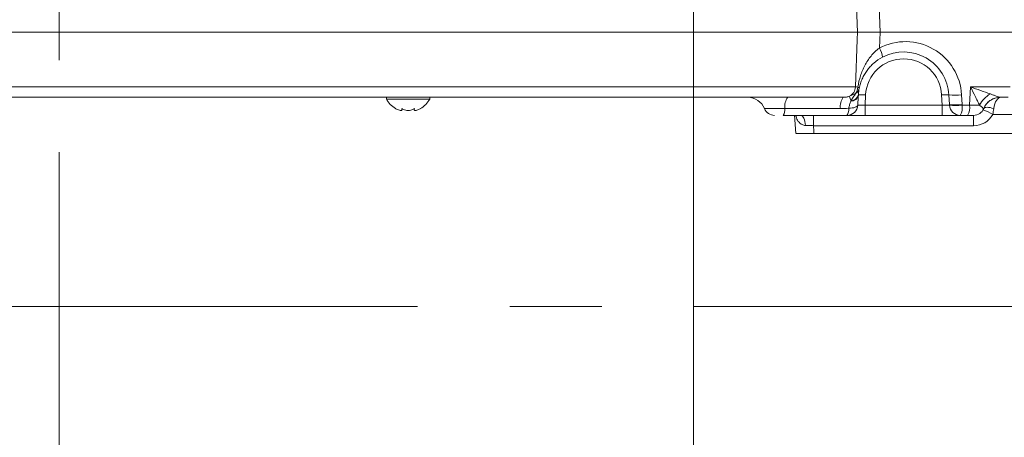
# Model space of a CAD drawing. Header units: millimetres. Extents: x 0 to 8410, y 0 to 5940.
# Tile 148 of 256: x 5109 to 5380, y 1299 to 1414. Entities that reach past the tile are written whole.
import ezdxf

# ---------------------------------------------------------------- set-up
doc = ezdxf.new("R2010")
doc.units = ezdxf.units.MM
doc.header["$LTSCALE"] = 10
doc.linetypes.add('CENTERX2', pattern=[20.32, 12.7, -2.54, 2.54, -2.54])
doc.styles.add('SLDTEXTSTYLE0', font='TXT', dxfattribs={"width": 0.605})
doc.dimstyles.new('SLDDIMSTYLE0', dxfattribs={"dimtxt": 50, "dimasz": 50, "dimexe": 0, "dimexo": 0.0625, "dimgap": 12.5, "dimtad": 1, "dimtoh": 1, "dimdec": 1, "dimrnd": 1e-09, "dimzin": 12, "dimdsep": 46, "dimtxsty": 'SLDTEXTSTYLE0', "dimsah": 1, "dimcen": 0.09, "dimadec": 0, "dimazin": 0, "dimtfac": 1, "dimtofl": 0, "dimtmove": 0, "dimatfit": 3, "dimfxl": 1, "dimfrac": 2, "dimtolj": 1, "dimtzin": 12, "dimarcsym": 0})

# ---------------------------------------------------------------- blocks, each defined once
blk = doc.blocks.new('*D28')
at = {"color": 7, "linetype": 'Continuous', "lineweight": 0}
for p, q in [((5294.64, 1878.04), (5294.64, 1115.9)), ((5119.64, 1250.9), (5119.64, 1115.9)), ((5294.64, 1130.9), (5119.64, 1130.9))]:
    blk.add_line(p, q, dxfattribs=at)
for points in [[(5119.64, 1130.9), (5169.64, 1123.4), (5169.64, 1138.4)], [(5294.64, 1130.9), (5244.64, 1138.4), (5244.64, 1123.4)]]:
    blk.add_solid(points, dxfattribs=at)
at = {"color": 7, "linetype": 'Continuous', "lineweight": 0, "insert": (5149.85, 1195.36), "char_height": 50, "attachment_point": 1, "style": 'SLDTEXTSTYLE0'}
blk.add_mtext('175', dxfattribs=at)
blk = doc.blocks.new('*D33')
at = {"color": 7, "linetype": 'Continuous', "lineweight": 0}
for p, q in [((5294.64, 1878.04), (4568.99, 1878.04)), ((4583.99, 1878.04), (4583.99, 1383.04)), ((4955.74, 1383.04), (4568.99, 1383.04))]:
    blk.add_line(p, q, dxfattribs=at)
for points in [[(4583.99, 1878.04), (4576.49, 1828.04), (4591.49, 1828.04)], [(4583.99, 1383.04), (4591.49, 1433.04), (4576.49, 1433.04)]]:
    blk.add_solid(points, dxfattribs=at)
at = {"color": 7, "linetype": 'Continuous', "lineweight": 0, "insert": (4519.54, 1573.26), "char_height": 50, "attachment_point": 1, "rotation": 90, "style": 'SLDTEXTSTYLE0'}
blk.add_mtext('495', dxfattribs=at)
blk = doc.blocks.new('*D35')
at = {"color": 7, "linetype": 'Continuous', "lineweight": 0}
for p, q in [((5294.64, 3305.04), (4468.99, 3305.04)), ((4483.99, 3305.04), (4483.99, 1383.04)), ((4955.74, 1383.04), (4468.99, 1383.04))]:
    blk.add_line(p, q, dxfattribs=at)
for points in [[(4483.99, 3305.04), (4476.49, 3255.04), (4491.49, 3255.04)], [(4483.99, 1383.04), (4491.49, 1433.04), (4476.49, 1433.04)]]:
    blk.add_solid(points, dxfattribs=at)
at = {"color": 7, "linetype": 'Continuous', "lineweight": 0, "insert": (4419.54, 2267.66), "char_height": 50, "attachment_point": 1, "rotation": 90, "style": 'SLDTEXTSTYLE0'}
blk.add_mtext('1922', dxfattribs=at)

msp = doc.modelspace()

# ---------------------------------------------------------------- linework, layer by layer
at = {"color": 7, "linetype": 'CENTERX2', "lineweight": 0}
for p, q in [((5119.640959, 1250.904646), (5119.640959, 1740.354002)), ((4685.152717, 1335.353875), (5524.640959, 1335.353875))]:
    msp.add_line(p, q, dxfattribs=at)
at = {"color": 8, "linetype": 'Continuous', "lineweight": 0}
for p, q in [((5339.940635, 1411.044765), (5339.537693, 1421.044763)), ((5345.73981, 1421.044763), (5346.139474, 1411.044765)), ((5346.139474, 1411.044765), (5345.962478, 1406.614686)), ((5055.388173, 1395.887757), (5339.329718, 1395.887757)), ((5370.833231, 1390.887757), (5371.095253, 1395.887757)), ((5371.095253, 1395.887757), (5382.04108, 1395.887757)), ((5342.15535, 1393.698964), (5342.008023, 1390.887757)), ((5363.273902, 1390.887757), (5363.126574, 1393.698964)), ((5368.639944, 1393.698964), (5368.780179, 1391.023253)), ((5335.1939, 1389.919765), (5319.875775, 1389.919765)), ((5342.008023, 1390.887757), (5342.008023, 1388.044765)), ((5342.008023, 1390.887757), (5363.273902, 1390.887757)), ((5363.273902, 1390.887757), (5363.273902, 1388.044765)), ((5368.787272, 1390.887757), (5370.833231, 1390.887757)), ((5374.744488, 1389.919765), (5374.733521, 1389.919765)), ((5384.000523, 1388.306444), (5377.218617, 1388.306444)), ((5327.743111, 1385.201772), (5327.743111, 1388.044765)), ((5371.963425, 1385.201772), (5371.963425, 1388.044765)), ((5371.963425, 1385.201772), (5327.743111, 1385.201772))]:
    msp.add_line(p, q, dxfattribs=at)
at = {"color": 7, "linetype": 'Continuous', "lineweight": 0}
for p, q in [((5055.687508, 1411.044765), (5339.940635, 1411.044765)), ((5346.139474, 1411.044765), (5382.712616, 1411.044765)), ((5335.998787, 1393.044764), (5056.415317, 1393.044764)), ((5209.913982, 1393.044764), (5209.913982, 1392.544764)), ((5209.913982, 1392.544764), (5221.913984, 1392.544764)), ((5221.913984, 1392.544764), (5221.913984, 1393.044764)), ((5365.264056, 1391.023253), (5365.123821, 1393.698964)), ((5381.520851, 1393.044764), (5379.357977, 1393.044764)), ((5214.163979, 1389.952084), (5214.211835, 1389.666074)), ((5214.242814, 1389.666074), (5214.242814, 1389.895742)), ((5217.585144, 1389.908516), (5217.585144, 1389.659215)), ((5337.014867, 1388.044765), (5319.392843, 1388.044765)), ((5322.546435, 1388.090423), (5322.856037, 1383.038139)), ((5342.008023, 1388.044765), (5337.014867, 1388.044765)), ((5363.273902, 1388.044765), (5342.008023, 1388.044765)), ((5368.267042, 1388.044765), (5363.273902, 1388.044765)), ((5370.312972, 1388.044765), (5368.267042, 1388.044765)), ((5371.963425, 1388.044765), (5370.312972, 1388.044765)), ((5327.873988, 1383.044765), (5383.75215, 1383.044765))]:
    msp.add_line(p, q, dxfattribs=at)
at = {"color": 8, "linetype": 'Continuous', "lineweight": 0, "flags": 128}
for points in [[(5339.329718, 1395.887757), (5339.858903, 1409.015518), (5339.940635, 1411.044765)], [(5337.504847, 1390.025894), (5338.008119, 1390.046003), (5338.481529, 1390.096141), (5338.910831, 1390.174801), (5339.283137, 1390.279618), (5339.587239, 1390.40744), (5339.814005, 1390.554423), (5339.956609, 1390.71615), (5340.01076, 1390.887757)], [(5377.525581, 1389.919765), (5377.026243, 1390.075433), (5376.54282, 1390.190308), (5376.090689, 1390.260729), (5375.684274, 1390.284455), (5375.336511, 1390.260729), (5375.058455, 1390.190308), (5374.859018, 1390.075433), (5374.744488, 1389.919765)], [(5325.540734, 1385.265428), (5325.499726, 1385.818232), (5325.414209, 1386.344026), (5325.287191, 1386.824446), (5325.123085, 1387.242717), (5324.927641, 1387.584232), (5324.70767, 1387.837063), (5324.470876, 1387.992382), (5324.225498, 1388.044765)], [(5327.743111, 1385.201772), (5327.836824, 1383.657254), (5327.873988, 1383.044765)]]:
    msp.add_lwpolyline(points, dxfattribs=at)
at = {"color": 8, "linetype": 'Continuous', "lineweight": 0}
for centre, radius, start, end in [((5353.16119, 1392.887757), 15.5, 3, 117.67353261), ((5341.72479, 1403.73228), 5.125061, 4.28114139, 34.22289443), ((5352.640959, 1393.149437), 10.5, 3, 177), ((5336.326043, 1396.005353), 3.005975, 297.36103302, 357.75798223), ((5337.982329, 1394.31274), 2.232961, 274.02131264, 348.05870336), ((5336.765597, 1396.008624), 3.257987, 322.82780117, 357.58907444), ((5338.217524, 1395.930392), 2.209562, 301.18480245, 347.81758581), ((5339.851979, 1395.364099), 0.534787, 10.77947734, 71.60950472), ((5341.156719, 1384.127862), 9.623059, 84.04341754, 95.95658246), ((5364.125198, 1384.128098), 9.622823, 84.04331555, 95.95668445), ((5380.37053, 1387.339589), 7.636468, 119.81297586, 152.71400793), ((5324.310789, 1390.443621), 4.465846, 144.37676825, 186.7364661), ((5339.628915, 1390.443621), 4.465846, 144.37676825, 186.7364661), ((5346.070552, 1395.521034), 8.643795, 194.64477842, 203.42089481), ((5337.970968, 1394.177843), 2.238933, 272.55468166, 347.64977375), ((5366.881883, 1408.571919), 14.9765, 263.25861966, 276.74138034), ((5367.022118, 1405.896054), 14.976348, 263.25855071, 276.74144929), ((5379.365074, 1388.052758), 4.993696, 114.71734027, 158.04534132), ((5334.659442, 1389.678473), 2.866536, 325.25505179, 6.96130495), ((5367.029037, 1405.768916), 14.984669, 263.26303841, 276.73835779), ((5368.267045, 1391.044759), 2.999994, 183.00070637, 269.99995374), ((5364.371543, 1390.226682), 4.464939, 330.74627159, 8.51446361), ((5366.417515, 1390.226721), 4.464921, 330.74557166, 8.51400124), ((5371.963425, 1391.201772), 6, 270, 331.14761438), ((5368.913894, 1374.719289), 15.924171, 58.565949, 69.11392412)]:
    msp.add_arc(centre, radius, start, end, dxfattribs=at)
at = {"color": 7, "linetype": 'Continuous', "lineweight": 0}
for centre, radius, start, end in [((5352.640959, 1393.044765), 12.5, 3, 117.67353261), ((5216.033371, 1395.943746), 7, 209.04974724, 239.17324325), ((5215.794593, 1395.943746), 7, 300.39715205, 330.95025276), ((5309.63196, 1388.044767), 4.999998, 22.00607962, 89.99935324), ((5379.379623, 1388.044765), 5, 90, 157.97568716), ((5379.35816, 1388.065873), 4.978891, 90.00210631, 114.70817253), ((5317.048156, 1391.04477), 3.000006, 202.20300349, 270.00007712), ((5317.214986, 1389.605394), 2.679296, 324.3750132, 6.73822389), ((5337.014872, 1391.044765), 3, 270, 357), ((5371.963425, 1391.044765), 3, 270, 337.97568716)]:
    msp.add_arc(centre, radius, start, end, dxfattribs=at)
at = {"color": 8, "linetype": 'Continuous', "lineweight": 0}
for centre, major_axis, ratio, start_param, end_param in [((5367.785623, 1304.694253), (-26.166549, 505.802287), 0.0038910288, 4.8834328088, 4.8837047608), ((5368.305854, 1304.537245), (-25.647399, 505.674785), 0.009730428, 4.8834993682, 4.8837713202), ((5379.379623, 1388.044765), (0, 5), 0.4, 0, 1.1863995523), ((5342.021734, 1391.044765), (2.010953, 0.15859), 0.0770656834, 3.1314345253, 4.6994917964), ((5363.260185, 1391.044765), (2.010953, -0.15859), 0.0770656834, 4.7252861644, 6.2930714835), ((5369.96068, 1391.044765), (4.998636, -0.156935), 0.0263121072, 4.8886687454, 5.523984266)]:
    msp.add_ellipse(centre, major_axis=major_axis, ratio=ratio, start_param=start_param, end_param=end_param, dxfattribs=at)
at = {"color": 7, "linetype": 'Continuous', "lineweight": 0}
for points, knots in [([(5339.940631, 1411.044765), (5340.167561, 1411.044765), (5340.480952, 1411.044765), (5341.077313, 1411.044765), (5341.299074, 1411.044765), (5341.773559, 1411.044765), (5342.027202, 1411.044765), (5342.566832, 1411.044765), (5342.852815, 1411.044765), (5343.458449, 1411.044765), (5343.77151, 1411.044765), (5344.416188, 1411.044765), (5344.747992, 1411.044765), (5345.430762, 1411.044765), (5345.783118, 1411.044765), (5346.139479, 1411.044765)], [0, 0, 0, 0, 0.25, 0.25, 0.375, 0.375, 0.5, 0.5, 0.625, 0.625, 0.75, 0.75, 0.875, 0.875, 1, 1, 1, 1]), ([(5346.835547, 1404.114868), (5345.936072, 1403.643163), (5345.143155, 1403.091187), (5344.071705, 1402.157519), (5343.73717, 1401.830086), (5343.118724, 1401.155645), (5342.832739, 1400.80684), (5342.301873, 1400.084246), (5342.056506, 1399.70961), (5341.606423, 1398.934571), (5341.403522, 1398.537584), (5341.038847, 1397.718312), (5340.877038, 1397.296175), (5340.594777, 1396.414309), (5340.474151, 1395.954925), (5340.377325, 1395.464119)], [0, 0, 0, 0, 0.25, 0.25, 0.375, 0.375, 0.5, 0.5, 0.625, 0.625, 0.75, 0.75, 0.875, 0.875, 1, 1, 1, 1]), ([(5340.377325, 1395.464119), (5340.332129, 1395.235021), (5340.288445, 1394.978212), (5340.216504, 1394.443249), (5340.187042, 1394.161392), (5340.166969, 1393.850719)], [0, 0, 0, 0, 0.5, 0.5, 1, 1, 1, 1]), ([(5214.22231, 1389.546328), (5214.184004, 1389.488982), (5214.10522, 1389.371038), (5213.751072, 1389.374374), (5213.263585, 1389.514956), (5212.796024, 1389.729124), (5212.507658, 1389.897414), (5212.41398, 1389.952084)], [0, 0, 0, 0, 0.21667899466, 0.44564084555, 0.66260472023, 0.89039451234, 1, 1, 1, 1]), ([(5217.663979, 1389.952084), (5217.440235, 1389.804198), (5217.052561, 1389.54796), (5216.29167, 1389.37846), (5215.586867, 1389.37248), (5214.924296, 1389.515474), (5214.459836, 1389.729049), (5214.23653, 1389.897391), (5214.163979, 1389.952084)], [0, 0, 0, 0, 0.2355527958, 0.4081354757, 0.5811329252, 0.7450628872, 0.9171727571, 1, 1, 1, 1]), ([(5219.413979, 1389.952084), (5219.144512, 1389.804189), (5218.677625, 1389.547943), (5218.105452, 1389.378455), (5217.746863, 1389.372485), (5217.575445, 1389.515489), (5217.577693, 1389.729064), (5217.642822, 1389.897399), (5217.663979, 1389.952084)], [0, 0, 0, 0, 0.2355667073, 0.4081494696, 0.5811455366, 0.7450755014, 0.9171864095, 1, 1, 1, 1]), ([(5319.875775, 1389.919765), (5319.748832, 1389.919765), (5319.09266, 1389.919765), (5317.870617, 1389.919765), (5316.43406, 1389.919765), (5315.62064, 1389.919765), (5314.954022, 1389.919765), (5314.400152, 1389.919765), (5314.321384, 1389.919765), (5314.283265, 1389.919765)], [0, 0, 0, 0, 0.0463225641, 0.2394437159, 0.4322714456, 0.6021163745, 0.6261510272, 0.8190757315, 1, 1, 1, 1]), ([(5327.873988, 1383.044765), (5327.312145, 1383.044765), (5326.18841, 1383.044765), (5324.687227, 1383.044765), (5323.572647, 1383.044765), (5322.931538, 1383.044765), (5322.952484, 1383.044765), (5322.960792, 1383.044765)], [0, 0, 0, 0, 0.2150286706, 0.4300768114, 0.6447045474, 0.8590792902, 1, 1, 1, 1])]:
    msp.add_open_spline(points, degree=3, knots=knots, dxfattribs=at)
at = {"color": 8, "linetype": 'Continuous', "lineweight": 0}
for points, knots in [([(5340.0207, 1395.871573), (5340.186586, 1396.944719), (5340.428439, 1397.964138), (5340.905231, 1399.444974), (5341.083456, 1399.93023), (5341.481866, 1400.886355), (5341.701918, 1401.356424), (5342.182024, 1402.270279), (5342.442692, 1402.71569), (5343.010842, 1403.58327), (5343.319102, 1404.006479), (5343.988211, 1404.823117), (5344.345277, 1405.212122), (5345.111641, 1405.947394), (5345.52081, 1406.293737), (5345.962479, 1406.614685)], [0, 0, 0, 0, 0.25, 0.25, 0.375, 0.375, 0.5, 0.5, 0.625, 0.625, 0.75, 0.75, 0.875, 0.875, 1, 1, 1, 1]), ([(5337.707572, 1393.335661), (5338.010004, 1393.441848), (5338.296828, 1393.5678), (5338.841816, 1393.81344), (5339.101774, 1393.932805), (5339.361642, 1394.040108)], [0, 0, 0, 0, 0.5, 0.5, 1, 1, 1, 1]), ([(5338.138916, 1392.085276), (5338.220443, 1392.254535), (5338.314456, 1392.417705), (5338.521402, 1392.740688), (5338.634434, 1392.900778), (5338.861755, 1393.224951), (5338.975222, 1393.389227), (5339.183344, 1393.718064), (5339.278054, 1393.882367), (5339.361642, 1394.040108)], [0, 0, 0, 0, 0.25, 0.25, 0.5, 0.5, 0.75, 0.75, 1, 1, 1, 1]), ([(5373.583779, 1390.840392), (5373.396817, 1391.232943), (5373.202243, 1391.639004), (5372.803219, 1392.464693), (5372.599388, 1392.883094), (5371.975703, 1394.151222), (5371.542669, 1395.016077), (5371.095256, 1395.887757)], [0, 0, 0, 0, 0.25, 0.25, 0.5, 0.5, 1, 1, 1, 1]), ([(5376.573895, 1393.965392), (5375.704333, 1394.260247), (5374.801498, 1394.576297), (5372.971193, 1395.221566), (5372.03884, 1395.552963), (5371.095256, 1395.887757)], [0, 0, 0, 0, 0.5, 0.5, 1, 1, 1, 1]), ([(5376.573895, 1393.965392), (5376.864086, 1393.866993), (5377.144153, 1393.765885), (5377.681125, 1393.566374), (5377.939065, 1393.46747), (5378.423107, 1393.286728), (5378.645591, 1393.206161), (5379.044144, 1393.085328), (5379.221864, 1393.044765), (5379.357978, 1393.044765)], [0, 0, 0, 0, 0.25, 0.25, 0.5, 0.5, 0.75, 0.75, 1, 1, 1, 1]), ([(5335.998783, 1393.044765), (5336.272055, 1393.044765), (5336.551247, 1393.063119), (5337.122962, 1393.153311), (5337.417905, 1393.226508), (5337.707572, 1393.335661)], [0, 0, 0, 0, 0.5, 0.5, 1, 1, 1, 1]), ([(5337.504853, 1390.025894), (5337.578519, 1390.378749), (5337.657629, 1390.713377), (5337.839762, 1391.350115), (5337.94233, 1391.651781), (5338.070763, 1391.941135)], [0, 0, 0, 0, 0.5, 0.5, 1, 1, 1, 1]), ([(5374.733521, 1389.919765), (5374.713734, 1389.926484), (5374.646492, 1389.949321), (5374.347984, 1390.22405), (5373.834348, 1390.638303), (5373.583777, 1390.840392)], [0, 0, 0, 0, 0.17596270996, 0.59800231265, 1, 1, 1, 1]), ([(5325.540734, 1385.265428), (5325.460393, 1385.270045), (5325.057929, 1385.293171), (5324.644295, 1385.462881), (5323.966801, 1385.907072), (5323.281754, 1386.670613), (5322.985539, 1387.575683), (5322.832016, 1388.044765)], [0, 0, 0, 0, 0.0534198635, 0.2676033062, 0.303456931, 0.638994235, 1, 1, 1, 1]), ([(5327.743111, 1385.201772), (5327.360523, 1385.215585), (5326.985141, 1385.227796), (5326.248333, 1385.249115), (5325.884799, 1385.258248), (5325.540738, 1385.265428)], [0, 0, 0, 0, 0.5, 0.5, 1, 1, 1, 1])]:
    msp.add_open_spline(points, degree=3, knots=knots, dxfattribs=at)
for points in [[(5339.329717, 1395.887757), (5339.506556, 1395.881093), (5339.737428, 1395.875711), (5340.0207, 1395.871573)], [(5338.070763, 1391.941135), (5338.092282, 1391.989616), (5338.114992, 1392.037652), (5338.138916, 1392.085276)], [(5337.504853, 1390.025894), (5336.734744, 1389.952305), (5335.964188, 1389.919765), (5335.193902, 1389.919765)], [(5377.525574, 1389.919765), (5377.441284, 1389.398841), (5377.34072, 1388.860494), (5377.21862, 1388.306444)]]:
    msp.add_open_spline(points, degree=3, dxfattribs=at)
at = {"color": 7, "linetype": 'Continuous', "lineweight": 0}
for points in [[(5340.166969, 1393.850719), (5340.163744, 1393.800802), (5340.160777, 1393.750224), (5340.15809, 1393.698964)], [(5340.15809, 1393.698964), (5340.114454, 1392.866329), (5340.065518, 1391.932577), (5340.010761, 1390.887757)]]:
    msp.add_open_spline(points, degree=3, dxfattribs=at)

# ---------------------------------------------------------------- dimensions: what is measured, and where the dimension line sits
for base, p1, picture, middle in [((4483.989117, 1383.044765), (5294.640959, 3305.044765), '*D35', (4483.989117, 2344.044765)), ((4583.989117, 1383.044765), (5294.640959, 1878.044765), '*D33', (4583.989117, 1630.544765))]:
    dim = msp.add_linear_dim(base=base, p1=p1, p2=(4955.741815, 1383.044765), angle=90, dimstyle='SLDDIMSTYLE0', dxfattribs=at)
    dim.commit()
    dim.dimension.update_dxf_attribs({"geometry": picture, "text_midpoint": middle, "dimtype": 160})
dim = msp.add_linear_dim(base=(5119.640959, 1130.904646), p1=(5294.640959, 1878.044765), p2=(5119.640959, 1250.904646), dimstyle='SLDDIMSTYLE0', dxfattribs=at)
dim.commit()
dim.dimension.update_dxf_attribs({"geometry": '*D28', "text_midpoint": (5207.140959, 1130.904646), "dimtype": 160})

doc.saveas('drawing.dxf')
